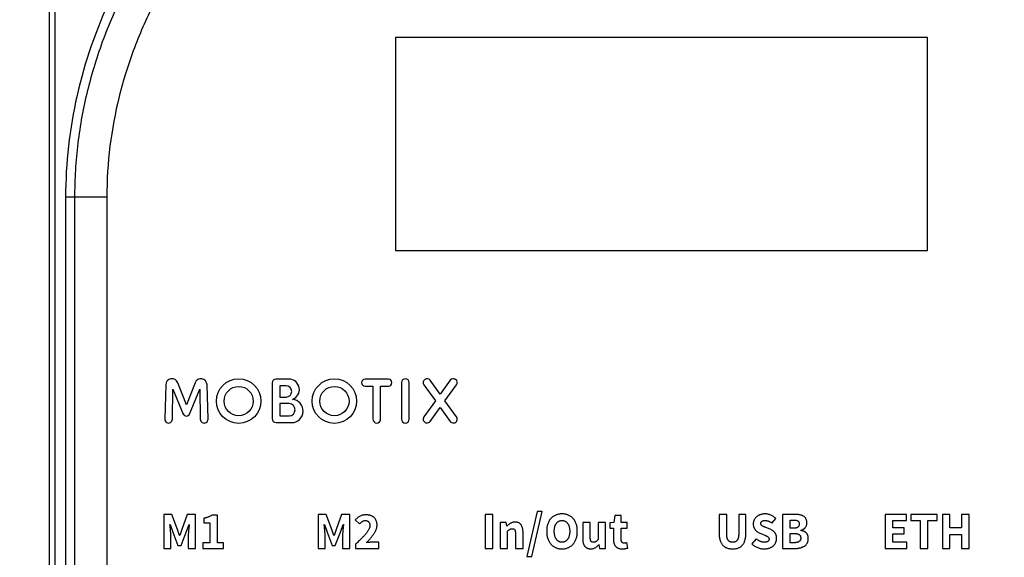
# Model space of a CAD drawing. Header units: millimetres. Extents: x 6 to 590, y 6 to 416.
# Tile 6 of 33: x 208 to 300, y 194 to 245. Entities that reach past the tile are written whole.
import ezdxf

# ---------------------------------------------------------------- set-up
doc = ezdxf.new("R2010")
doc.units = ezdxf.units.MM
doc.layers.add('1', color=7, linetype='Continuous')
doc.styles.add('SLDTEXTSTYLE1', font='TXT', dxfattribs={"width": 0.75})
doc.dimstyles.new('SLDDIMSTYLE0', dxfattribs={"dimtxt": 3.5, "dimasz": 3.302, "dimexe": 0, "dimexo": 0.0625, "dimgap": 0.875, "dimtad": 1, "dimrnd": 1e-09, "dimzin": 12, "dimdsep": 46, "dimtxsty": 'SLDTEXTSTYLE1', "dimsah": 1, "dimcen": 0.09, "dimadec": 0, "dimazin": 3, "dimtfac": 1, "dimtofl": 0, "dimtmove": 0, "dimatfit": 3, "dimfxl": 0, "dimfrac": 2, "dimtolj": 1, "dimtzin": 12, "dimarcsym": 0})
doc.dimstyles.new('SLDDIMSTYLE1', dxfattribs={"dimtxt": 3.5, "dimasz": 3.302, "dimexe": 0, "dimexo": 0.0625, "dimgap": 0.875, "dimtad": 1, "dimdec": 1, "dimrnd": 1e-09, "dimzin": 12, "dimdsep": 46, "dimtxsty": 'SLDTEXTSTYLE1', "dimsah": 1, "dimcen": 0.09, "dimadec": 0, "dimazin": 3, "dimtfac": 1, "dimtdec": 1, "dimtofl": 0, "dimtmove": 0, "dimatfit": 3, "dimfxl": 0, "dimfrac": 2, "dimtolj": 1, "dimtzin": 12, "dimarcsym": 0})

# ---------------------------------------------------------------- blocks, each defined once
blk = doc.blocks.new('SW_SYMBOL_MOD_BOX')
at = {"layer": '1', "color": 0}
for p, q in [((200, 200), (200, 800)), ((200, 800), (800, 800)), ((800, 800), (800, 200)), ((200, 200), (800, 200))]:
    blk.add_line(p, q, dxfattribs=at)
blk = doc.blocks.new('_D_4')
at = {"layer": '1'}
for p, q in [((208.9, 280.243), (198.155, 280.243)), ((201.33, 280.243), (201.33, 173.243)), ((208.9, 173.243), (198.155, 173.243))]:
    blk.add_line(p, q, dxfattribs=at)
for points in [[(201.33, 280.243), (200.822, 276.941), (201.838, 276.941)], [(201.33, 173.243), (201.838, 176.545), (200.822, 176.545)]]:
    blk.add_solid(points, dxfattribs=at)
at = {"layer": '1', "xscale": 0.004470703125, "yscale": 0.004470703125, "zscale": 0.004470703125, "rotation": 90.0000000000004}
blk.add_blockref('SW_SYMBOL_MOD_BOX', (200.845, 230.971), dxfattribs=at)
at = {"layer": '1', "insert": (196.765, 235.971), "char_height": 3.5, "attachment_point": 1, "rotation": 90, "style": 'SLDTEXTSTYLE1'}
blk.add_mtext('107', dxfattribs=at)
blk = doc.blocks.new('_D_6')
at = {"layer": '1'}
for p, q in [((212.49, 284.243), (189.052, 284.243)), ((192.227, 284.243), (192.227, 154.243)), ((212.49, 154.243), (189.052, 154.243))]:
    blk.add_line(p, q, dxfattribs=at)
for points in [[(192.227, 284.243), (191.719, 280.941), (192.735, 280.941)], [(192.227, 154.243), (192.735, 157.545), (191.719, 157.545)]]:
    blk.add_solid(points, dxfattribs=at)
at = {"layer": '1', "insert": (187.715, 215.363), "char_height": 3.5, "attachment_point": 1, "rotation": 90, "style": 'SLDTEXTSTYLE1'}
blk.add_mtext('130', dxfattribs=at)
blk = doc.blocks.new('_D_7')
at = {"layer": '1'}
for p, q in [((212.49, 284.243), (177.052, 284.243)), ((180.227, 146.744), (180.227, 284.243)), ((244.49, 146.744), (177.052, 146.744))]:
    blk.add_line(p, q, dxfattribs=at)
for points in [[(180.227, 284.243), (179.719, 280.941), (180.735, 280.941)], [(180.227, 146.744), (180.735, 150.046), (179.719, 150.046)]]:
    blk.add_solid(points, dxfattribs=at)
at = {"layer": '1', "insert": (175.715, 209.675), "char_height": 3.5, "attachment_point": 1, "rotation": 90, "style": 'SLDTEXTSTYLE1'}
blk.add_mtext('137,5', dxfattribs=at)

msp = doc.modelspace()

# ---------------------------------------------------------------- linework, layer by layer
at = {"color": 7, "linetype": 'Continuous', "lineweight": 25}
for p, q in [((210.76, 157.243), (210.76, 281.243)), ((211.26, 281.243), (211.26, 157.243)), ((293.26, 243.143), (243.26, 243.143)), ((243.26, 243.143), (243.26, 223.143)), ((243.265, 243.137), (243.26, 243.143)), ((293.255, 243.137), (243.265, 243.137)), ((243.265, 243.137), (243.265, 223.148)), ((293.255, 243.137), (293.26, 243.143)), ((293.255, 223.148), (293.255, 243.137)), ((293.26, 223.143), (293.26, 243.143)), ((213.137, 228.143), (212.26, 228.143)), ((212.26, 228.143), (212.26, 180.843)), ((216.135, 228.143), (213.137, 228.143)), ((213.137, 180.843), (213.137, 228.143)), ((216.135, 228.143), (216.135, 180.843)), ((243.265, 223.148), (243.26, 223.143)), ((243.26, 223.143), (293.26, 223.143)), ((243.265, 223.148), (293.255, 223.148)), ((293.255, 223.148), (293.26, 223.143)), ((233.255, 211.046), (232.02, 211.046)), ((242.6, 211.046), (240.413, 211.046)), ((221.672, 210.518), (221.574, 207.304)), ((222.303, 207.288), (222.334, 210.121)), ((222.334, 210.121), (223.315, 207.773)), ((223.612, 208.619), (222.799, 210.712)), ((224.424, 210.711), (223.612, 208.619)), ((223.908, 207.773), (224.889, 210.121)), ((224.889, 210.121), (224.92, 207.288)), ((225.649, 207.303), (225.551, 210.518)), ((231.673, 210.699), (231.673, 207.343)), ((232.987, 210.423), (232.403, 210.423)), ((232.403, 210.423), (232.403, 209.367)), ((240.413, 210.388), (241.14, 210.388)), ((241.14, 210.388), (241.14, 207.292)), ((241.87, 210.388), (242.6, 210.388)), ((241.87, 207.292), (241.87, 210.388)), ((243.819, 210.723), (243.819, 207.292)), ((244.548, 207.292), (244.548, 210.723)), ((245.938, 210.521), (247.023, 209.012)), ((247.469, 209.629), (246.521, 210.942)), ((248.416, 210.94), (247.469, 209.629)), ((247.915, 209.012), (248.999, 210.519)), ((232.403, 209.367), (232.987, 209.367)), ((232.403, 208.744), (232.403, 207.592)), ((233.257, 208.744), (232.403, 208.744)), ((247.023, 209.012), (245.934, 207.504)), ((246.524, 207.079), (247.469, 208.393)), ((247.469, 208.393), (248.414, 207.079)), ((249.005, 207.504), (247.915, 209.012)), ((232.403, 207.592), (233.257, 207.592)), ((232.047, 206.969), (233.494, 206.969)), ((222.251, 198.341), (221.49, 198.341)), ((221.49, 198.341), (221.49, 195.145)), ((222.783, 196.907), (222.251, 198.341)), ((223.701, 198.341), (223.184, 196.907)), ((224.461, 198.341), (223.701, 198.341)), ((224.461, 195.145), (224.461, 198.341)), ((226.535, 198.255), (226.012, 198.255)), ((226.535, 195.682), (226.535, 198.255)), ((236.751, 198.341), (235.99, 198.341)), ((235.99, 198.341), (235.99, 195.145)), ((237.283, 196.907), (236.751, 198.341)), ((238.201, 198.341), (237.684, 196.907)), ((238.961, 198.341), (238.201, 198.341)), ((238.961, 195.145), (238.961, 198.341)), ((252.408, 198.345), (251.696, 198.345)), ((251.696, 198.345), (251.696, 195.145)), ((252.408, 195.145), (252.408, 198.345)), ((256.596, 198.616), (255.622, 194.378)), ((256.087, 194.378), (257.061, 198.616)), ((257.061, 198.616), (256.596, 198.616)), ((263.872, 198.222), (263.79, 197.578)), ((264.463, 198.222), (263.872, 198.222)), ((264.463, 197.578), (264.463, 198.222)), ((274.391, 198.345), (273.679, 198.345)), ((273.679, 198.345), (273.679, 196.636)), ((274.391, 196.563), (274.391, 198.345)), ((275.528, 198.345), (275.528, 196.563)), ((276.2, 198.345), (275.528, 198.345)), ((276.199, 196.636), (276.2, 198.345)), ((280.729, 198.345), (279.639, 198.345)), ((279.639, 198.345), (279.639, 195.145)), ((291.277, 198.345), (289.292, 198.345)), ((289.292, 198.345), (289.292, 195.145)), ((291.277, 197.764), (291.277, 198.345)), ((291.71, 198.345), (291.71, 197.764)), ((294.173, 198.345), (291.71, 198.345)), ((294.173, 197.764), (294.173, 198.345)), ((295.377, 198.345), (294.665, 198.345)), ((294.665, 198.345), (294.665, 195.145)), ((295.377, 197.081), (295.377, 198.345)), ((296.471, 198.345), (296.471, 197.081)), ((297.183, 198.345), (296.471, 198.345)), ((297.183, 195.145), (297.183, 198.345)), ((222.061, 197.407), (222.081, 197.407)), ((222.081, 197.407), (222.334, 196.666)), ((223.603, 196.666), (223.862, 197.407)), ((223.862, 197.407), (223.881, 197.407)), ((225.242, 197.976), (225.243, 197.538)), ((225.243, 197.538), (225.823, 197.538)), ((225.823, 197.538), (225.823, 195.682)), ((236.561, 197.407), (236.581, 197.407)), ((236.581, 197.407), (236.834, 196.666)), ((238.103, 196.666), (238.362, 197.407)), ((238.362, 197.407), (238.381, 197.407)), ((239.482, 197.829), (239.873, 197.44)), ((253.677, 197.578), (253.096, 197.578)), ((253.096, 197.578), (253.096, 195.145)), ((253.725, 197.248), (253.677, 197.578)), ((253.744, 197.248), (253.725, 197.248)), ((261.573, 197.578), (260.862, 197.578)), ((260.862, 197.578), (260.862, 196.068)), ((261.573, 196.178), (261.573, 197.578)), ((262.306, 197.578), (262.306, 195.989)), ((263.018, 197.578), (262.306, 197.578)), ((263.018, 195.145), (263.018, 197.578)), ((263.79, 197.578), (263.42, 197.55)), ((263.42, 197.55), (263.42, 197.042)), ((265.043, 197.578), (264.463, 197.578)), ((265.043, 197.042), (265.043, 197.578)), ((278.648, 197.516), (278.997, 197.968)), ((280.351, 197.809), (280.704, 197.809)), ((280.351, 197.036), (280.351, 197.809)), ((290.004, 197.764), (291.277, 197.764)), ((290.004, 197.081), (290.004, 197.764)), ((291.71, 197.764), (292.588, 197.764)), ((292.588, 197.764), (292.588, 195.145)), ((293.3, 195.145), (293.3, 197.764)), ((293.3, 197.764), (294.173, 197.764)), ((222.154, 195.145), (222.154, 196.318)), ((222.334, 196.666), (222.822, 195.425)), ((222.974, 196.347), (222.783, 196.907)), ((222.993, 196.347), (222.974, 196.347)), ((223.184, 196.907), (222.993, 196.347)), ((223.11, 195.425), (223.603, 196.666)), ((223.788, 196.318), (223.789, 195.145)), ((236.654, 195.145), (236.654, 196.318)), ((236.834, 196.666), (237.322, 195.425)), ((237.474, 196.347), (237.283, 196.907)), ((237.493, 196.347), (237.474, 196.347)), ((237.684, 196.907), (237.493, 196.347)), ((237.61, 195.425), (238.103, 196.666)), ((238.288, 196.318), (238.289, 195.145)), ((253.808, 195.145), (253.808, 196.768)), ((254.54, 196.545), (254.541, 195.145)), ((255.252, 195.145), (255.252, 196.638)), ((263.42, 197.042), (263.751, 197.042)), ((263.751, 197.042), (263.751, 196.026)), ((264.463, 197.042), (265.043, 197.042)), ((264.463, 196.036), (264.463, 197.042)), ((277.515, 196.58), (277.921, 196.406)), ((278.478, 196.944), (278.08, 197.109)), ((280.694, 197.036), (280.351, 197.036)), ((280.351, 196.545), (280.765, 196.545)), ((280.351, 195.682), (280.351, 196.545)), ((281.364, 196.828), (281.365, 196.847)), ((291.087, 197.081), (290.004, 197.081)), ((290.004, 196.5), (291.087, 196.5)), ((290.004, 195.727), (290.004, 196.5)), ((291.087, 196.5), (291.087, 197.081)), ((296.471, 197.081), (295.377, 197.081)), ((295.377, 196.455), (296.471, 196.455)), ((295.377, 195.145), (295.377, 196.455)), ((296.471, 196.455), (296.471, 195.145)), ((222.822, 195.425), (223.11, 195.425)), ((225.15, 195.682), (225.15, 195.145)), ((225.823, 195.682), (225.15, 195.682)), ((227.115, 195.682), (226.535, 195.682)), ((227.115, 195.145), (227.115, 195.682)), ((237.322, 195.425), (237.61, 195.425)), ((239.516, 195.539), (239.517, 195.145)), ((241.685, 195.727), (241.069, 195.727)), ((241.685, 195.145), (241.685, 195.727)), ((258.915, 195.723), (258.915, 195.723)), ((262.369, 195.505), (262.384, 195.505)), ((262.384, 195.505), (262.437, 195.145)), ((265.116, 195.184), (265.004, 195.687)), ((277.166, 196.052), (276.758, 195.562)), ((280.754, 195.682), (280.351, 195.682)), ((291.326, 195.727), (290.004, 195.727)), ((291.326, 195.145), (291.326, 195.727)), ((221.49, 195.145), (222.154, 195.145)), ((223.789, 195.145), (224.461, 195.145)), ((225.15, 195.145), (227.115, 195.145)), ((235.99, 195.145), (236.654, 195.145)), ((238.289, 195.145), (238.961, 195.145)), ((239.517, 195.145), (241.685, 195.145)), ((251.696, 195.145), (252.408, 195.145)), ((253.096, 195.145), (253.808, 195.145)), ((254.541, 195.145), (255.252, 195.145)), ((255.622, 194.378), (256.087, 194.378)), ((258.915, 195.104), (258.915, 195.104)), ((262.437, 195.145), (263.018, 195.145)), ((279.639, 195.145), (280.814, 195.145)), ((289.292, 195.145), (291.326, 195.145)), ((292.588, 195.145), (293.3, 195.145)), ((294.665, 195.145), (295.377, 195.145)), ((296.471, 195.145), (297.183, 195.145))]:
    msp.add_line(p, q, dxfattribs=at)
for centre, radius in [((228.526, 208.986), 2.09), ((237.526, 208.986), 2.09), ((228.526, 208.986), 1.371), ((237.526, 208.986), 1.371)]:
    msp.add_circle(centre, radius, dxfattribs=at)
for centre, radius, start, end in [((222.255, 210.5), 0.584, 21.22911, 178.2521), ((224.968, 210.5), 0.584, 1.74788, 158.79692), ((232.02, 210.699), 0.347, 90, 180), ((233.255, 210.066), 0.98, 289.73081, 90), ((240.413, 210.717), 0.329, 90, 270), ((242.6, 210.717), 0.329, 270, 90), ((244.183, 210.723), 0.365, 0, 180), ((246.229, 210.731), 0.359, 35.8523, 215.73702), ((248.708, 210.729), 0.36, 324.26441, 144.1487), ((232.987, 209.895), 0.528, 270, 90), ((233.494, 208.058), 1.089, 270, 85.16507), ((233.257, 208.168), 0.576, 270, 90), ((221.938, 207.292), 0.365, 178.2521, 359.3817), ((223.612, 207.897), 0.321, 202.68772, 337.3111), ((225.285, 207.292), 0.365, 180.61794, 1.74788), ((232.047, 207.343), 0.374, 180, 270), ((241.505, 207.292), 0.365, 180, 0), ((244.183, 207.292), 0.365, 180, 0), ((246.229, 207.291), 0.364, 144.1487, 324.26441), ((248.71, 207.291), 0.364, 215.73702, 35.8523)]:
    msp.add_arc(centre, radius, start, end, dxfattribs=at)
for points, knots in [([(324.26, 228.143), (324.26, 231.35), (323.899, 234.557), (322.469, 240.848), (321.4, 243.931), (318.595, 249.857), (316.859, 252.699), (312.786, 258.032), (310.45, 260.523), (305.266, 265.059), (302.42, 267.103), (296.325, 270.666), (293.077, 272.185), (286.304, 274.64), (282.78, 275.575), (275.59, 276.827), (271.925, 277.143), (264.595, 277.143), (260.93, 276.827), (253.74, 275.575), (250.216, 274.64), (243.444, 272.185), (240.196, 270.666), (234.101, 267.103), (231.254, 265.059), (226.07, 260.523), (223.734, 258.032), (219.662, 252.699), (217.926, 249.857), (215.12, 243.931), (214.051, 240.848), (212.621, 234.557), (212.26, 231.35), (212.26, 228.143)], [3.141593, 3.141593, 3.141593, 3.141593, 3.337942, 3.337942, 3.534292, 3.534292, 3.730641, 3.730641, 3.926991, 3.926991, 4.12334, 4.12334, 4.31969, 4.31969, 4.516039, 4.516039, 4.712389, 4.712389, 4.908739, 4.908739, 5.105088, 5.105088, 5.301438, 5.301438, 5.497787, 5.497787, 5.694137, 5.694137, 5.890486, 5.890486, 6.086836, 6.086836, 6.283185, 6.283185, 6.283185, 6.283185]), ([(213.137, 228.143), (213.137, 228.248), (213.137, 228.356), (213.139, 228.57), (213.143, 228.89), (213.16, 229.635), (213.189, 230.271), (213.266, 231.541), (213.343, 232.382), (213.648, 234.894), (213.951, 236.552), (214.553, 239.013), (214.779, 239.829), (215.279, 241.452), (215.555, 242.262), (216.45, 244.658), (217.134, 246.207), (218.669, 249.215), (219.518, 250.674), (220.913, 252.796), (221.398, 253.493), (222.408, 254.863), (222.934, 255.538), (225.634, 258.823), (228.037, 261.195), (231.321, 263.868), (231.992, 264.388), (233.361, 265.399), (234.061, 265.89), (236.181, 267.306), (237.63, 268.18), (242.079, 270.599), (245.177, 271.947), (249.213, 273.307), (250.026, 273.562), (251.656, 274.036), (252.473, 274.255), (254.934, 274.862), (256.586, 275.197), (259.912, 275.734), (261.586, 275.934), (264.114, 276.135), (264.959, 276.185), (266.655, 276.251), (267.508, 276.267), (271.762, 276.261), (275.122, 275.982), (281.756, 274.894), (285.031, 274.084), (291.489, 271.888), (294.576, 270.535), (300.461, 267.317), (303.261, 265.451), (306.558, 262.761), (307.208, 262.204), (308.47, 261.067), (309.085, 260.486), (310.879, 258.701), (312.009, 257.459), (315.199, 253.572), (317.059, 250.768), (319.392, 246.196), (320.076, 244.643), (321.256, 241.484), (321.753, 239.878), (322.557, 236.612), (322.863, 234.951), (323.174, 232.417), (323.253, 231.563), (323.357, 229.855), (323.383, 228.999), (323.383, 228.143)], [0, 0, 0, 0, 0.001953, 0.001953, 0.003906, 0.007813, 0.015625, 0.015625, 0.03125, 0.03125, 0.0625, 0.0625, 0.078125, 0.078125, 0.09375, 0.09375, 0.125, 0.125, 0.15625, 0.15625, 0.171875, 0.171875, 0.1875, 0.1875, 0.25, 0.25, 0.265625, 0.265625, 0.28125, 0.28125, 0.3125, 0.3125, 0.375, 0.375, 0.390625, 0.390625, 0.40625, 0.40625, 0.4375, 0.4375, 0.46875, 0.46875, 0.484375, 0.484375, 0.5, 0.5, 0.5625, 0.5625, 0.625, 0.625, 0.6875, 0.6875, 0.75, 0.75, 0.765625, 0.765625, 0.78125, 0.78125, 0.8125, 0.8125, 0.875, 0.875, 0.90625, 0.90625, 0.9375, 0.9375, 0.96875, 0.96875, 0.984375, 0.984375, 1, 1, 1, 1]), ([(320.385, 228.143), (320.385, 228.95), (320.36, 229.756), (320.26, 231.365), (320.185, 232.17), (319.888, 234.556), (319.595, 236.119), (318.828, 239.194), (318.354, 240.705), (317.509, 242.934), (317.206, 243.671), (316.553, 245.131), (316.204, 245.856), (314.354, 249.431), (312.586, 252.06), (309.558, 255.703), (308.485, 256.867), (306.782, 258.538), (306.2, 259.083), (305.003, 260.147), (304.387, 260.668), (301.268, 263.181), (298.623, 264.922), (294.453, 267.175), (293.03, 267.866), (290.116, 269.128), (288.624, 269.701), (284.059, 271.235), (280.973, 271.99), (274.722, 273.004), (271.557, 273.263), (267.55, 273.269), (266.747, 273.254), (265.149, 273.192), (264.353, 273.146), (261.972, 272.959), (260.395, 272.772), (257.261, 272.272), (255.705, 271.959), (252.613, 271.206), (251.076, 270.765), (246.506, 269.242), (243.581, 267.985), (239.381, 265.727), (238.012, 264.912), (236.009, 263.59), (235.348, 263.132), (234.051, 262.187), (233.416, 261.7), (230.306, 259.2), (228.028, 256.98), (225.467, 253.905), (224.968, 253.273), (224.007, 251.986), (223.546, 251.333), (222.219, 249.341), (221.41, 247.971), (219.949, 245.146), (219.297, 243.69), (218.444, 241.438), (218.181, 240.676), (217.703, 239.148), (217.488, 238.38), (216.913, 236.063), (216.624, 234.502), (216.235, 231.348), (216.135, 229.754), (216.135, 228.143)], [0, 0, 0, 0, 0.015625, 0.015625, 0.03125, 0.03125, 0.0625, 0.0625, 0.09375, 0.09375, 0.109375, 0.109375, 0.125, 0.125, 0.1875, 0.1875, 0.21875, 0.21875, 0.234375, 0.234375, 0.25, 0.25, 0.3125, 0.3125, 0.34375, 0.34375, 0.375, 0.375, 0.4375, 0.4375, 0.5, 0.5, 0.515625, 0.515625, 0.53125, 0.53125, 0.5625, 0.5625, 0.59375, 0.59375, 0.625, 0.625, 0.6875, 0.6875, 0.71875, 0.71875, 0.734375, 0.734375, 0.75, 0.75, 0.8125, 0.8125, 0.828125, 0.828125, 0.84375, 0.84375, 0.875, 0.875, 0.90625, 0.90625, 0.921875, 0.921875, 0.9375, 0.9375, 0.96875, 0.96875, 1, 1, 1, 1]), ([(226.012, 198.255), (225.957, 198.224), (225.848, 198.161), (225.7, 198.099), (225.575, 198.056), (225.472, 198.027), (225.36, 197.999), (225.282, 197.984), (225.242, 197.976)], [0, 0, 0, 0, 0.228594, 0.460412, 0.581772, 0.711085, 0.851323, 1, 1, 1, 1]), ([(240.521, 198.3), (240.468, 198.299), (240.365, 198.296), (240.217, 198.273), (240.078, 198.237), (239.949, 198.184), (239.827, 198.117), (239.709, 198.034), (239.592, 197.939), (239.519, 197.866), (239.482, 197.829)], [0, 0, 0, 0, 0.135027, 0.261788, 0.382781, 0.499233, 0.616221, 0.737784, 0.865598, 1, 1, 1, 1]), ([(241.533, 197.33), (241.532, 197.366), (241.53, 197.438), (241.516, 197.543), (241.493, 197.641), (241.463, 197.733), (241.423, 197.819), (241.375, 197.899), (241.319, 197.973), (241.255, 198.04), (241.184, 198.1), (241.107, 198.153), (241.023, 198.197), (240.934, 198.235), (240.839, 198.262), (240.738, 198.284), (240.631, 198.296), (240.558, 198.299), (240.521, 198.3)], [0, 0, 0, 0, 0.069713, 0.136364, 0.199586, 0.260695, 0.320605, 0.37885, 0.437137, 0.495847, 0.554761, 0.61381, 0.673507, 0.733928, 0.796339, 0.861547, 0.928971, 1, 1, 1, 1]), ([(258.915, 198.386), (258.861, 198.385), (258.756, 198.382), (258.603, 198.361), (258.459, 198.327), (258.323, 198.281), (258.196, 198.22), (258.077, 198.147), (257.967, 198.06), (257.866, 197.962), (257.776, 197.85), (257.696, 197.727), (257.63, 197.593), (257.575, 197.448), (257.531, 197.291), (257.5, 197.124), (257.48, 196.945), (257.477, 196.823), (257.475, 196.76)], [0, 0, 0, 0, 0.065573, 0.128179, 0.188102, 0.246425, 0.303348, 0.359712, 0.416377, 0.473865, 0.532055, 0.591499, 0.652137, 0.714876, 0.780813, 0.850112, 0.922948, 1, 1, 1, 1]), ([(260.354, 196.76), (260.352, 196.822), (260.349, 196.945), (260.329, 197.123), (260.298, 197.29), (260.255, 197.446), (260.2, 197.591), (260.133, 197.725), (260.055, 197.848), (259.964, 197.959), (259.864, 198.059), (259.754, 198.146), (259.635, 198.22), (259.508, 198.28), (259.372, 198.326), (259.227, 198.36), (259.074, 198.382), (258.969, 198.385), (258.915, 198.386)], [0, 0, 0, 0, 0.076786, 0.149642, 0.218623, 0.284223, 0.34698, 0.407762, 0.466825, 0.525254, 0.582755, 0.639434, 0.695965, 0.752904, 0.811242, 0.871461, 0.934123, 1, 1, 1, 1]), ([(277.998, 198.386), (277.957, 198.385), (277.878, 198.382), (277.763, 198.367), (277.654, 198.345), (277.55, 198.315), (277.453, 198.276), (277.361, 198.229), (277.275, 198.175), (277.197, 198.113), (277.126, 198.045), (277.063, 197.972), (277.009, 197.894), (276.966, 197.812), (276.931, 197.726), (276.905, 197.636), (276.89, 197.541), (276.886, 197.476), (276.885, 197.443)], [0, 0, 0, 0, 0.07478, 0.146136, 0.21434, 0.280422, 0.344922, 0.407835, 0.470106, 0.531948, 0.592748, 0.651567, 0.709013, 0.76612, 0.8228, 0.88053, 0.939061, 1, 1, 1, 1]), ([(278.997, 197.968), (278.963, 198.001), (278.895, 198.066), (278.782, 198.15), (278.662, 198.222), (278.535, 198.281), (278.404, 198.329), (278.27, 198.361), (278.135, 198.383), (278.044, 198.385), (277.998, 198.386)], [0, 0, 0, 0, 0.128039, 0.254029, 0.379255, 0.505268, 0.630687, 0.754238, 0.876796, 1, 1, 1, 1]), ([(281.931, 197.56), (281.929, 197.596), (281.926, 197.666), (281.907, 197.766), (281.88, 197.858), (281.842, 197.941), (281.792, 198.015), (281.734, 198.081), (281.665, 198.137), (281.586, 198.184), (281.499, 198.224), (281.407, 198.258), (281.308, 198.286), (281.204, 198.31), (281.093, 198.327), (280.977, 198.339), (280.855, 198.345), (280.772, 198.345), (280.729, 198.345)], [0, 0, 0, 0, 0.066802, 0.128838, 0.187148, 0.242511, 0.296512, 0.349835, 0.403963, 0.460061, 0.518325, 0.578841, 0.641423, 0.707032, 0.775391, 0.84673, 0.921684, 1, 1, 1, 1]), ([(222.154, 196.318), (222.153, 196.36), (222.152, 196.447), (222.144, 196.58), (222.135, 196.72), (222.12, 196.864), (222.104, 197.008), (222.09, 197.148), (222.075, 197.28), (222.065, 197.365), (222.061, 197.407)], [0, 0, 0, 0, 0.115146, 0.236716, 0.365536, 0.500469, 0.635532, 0.764106, 0.885618, 1, 1, 1, 1]), ([(223.881, 197.407), (223.877, 197.366), (223.867, 197.28), (223.852, 197.148), (223.838, 197.008), (223.822, 196.864), (223.809, 196.719), (223.797, 196.58), (223.791, 196.446), (223.789, 196.36), (223.788, 196.318)], [0, 0, 0, 0, 0.114902, 0.236283, 0.364717, 0.499633, 0.63436, 0.763087, 0.884493, 1, 1, 1, 1]), ([(236.654, 196.318), (236.653, 196.36), (236.652, 196.447), (236.644, 196.58), (236.635, 196.72), (236.62, 196.864), (236.604, 197.008), (236.59, 197.148), (236.575, 197.28), (236.565, 197.365), (236.561, 197.407)], [0, 0, 0, 0, 0.115146, 0.236716, 0.365536, 0.500469, 0.635532, 0.764106, 0.885618, 1, 1, 1, 1]), ([(238.381, 197.407), (238.377, 197.366), (238.367, 197.28), (238.352, 197.148), (238.338, 197.008), (238.322, 196.864), (238.309, 196.719), (238.297, 196.58), (238.291, 196.446), (238.289, 196.36), (238.288, 196.318)], [0, 0, 0, 0, 0.114902, 0.236283, 0.364717, 0.499633, 0.63436, 0.763087, 0.884493, 1, 1, 1, 1]), ([(240.862, 197.284), (240.86, 197.256), (240.856, 197.198), (240.835, 197.11), (240.804, 197.019), (240.763, 196.925), (240.71, 196.829), (240.646, 196.729), (240.571, 196.627), (240.484, 196.523), (240.389, 196.414), (240.286, 196.302), (240.176, 196.185), (240.058, 196.064), (239.934, 195.938), (239.801, 195.809), (239.661, 195.675), (239.565, 195.585), (239.516, 195.539)], [0, 0, 0, 0, 0.037849, 0.078084, 0.120496, 0.165782, 0.214838, 0.267378, 0.32354, 0.384027, 0.448351, 0.516384, 0.587934, 0.662789, 0.741633, 0.824258, 0.910233, 1, 1, 1, 1]), ([(239.873, 197.44), (239.892, 197.461), (239.93, 197.503), (239.992, 197.562), (240.056, 197.616), (240.121, 197.666), (240.19, 197.709), (240.264, 197.738), (240.342, 197.758), (240.396, 197.762), (240.423, 197.763)], [0, 0, 0, 0, 0.13073, 0.260368, 0.388153, 0.51293, 0.635552, 0.755785, 0.876161, 1, 1, 1, 1]), ([(240.423, 197.763), (240.455, 197.762), (240.517, 197.76), (240.605, 197.736), (240.681, 197.696), (240.746, 197.642), (240.797, 197.572), (240.836, 197.488), (240.857, 197.39), (240.86, 197.321), (240.862, 197.284)], [0, 0, 0, 0, 0.131729, 0.251935, 0.366391, 0.479292, 0.595073, 0.717307, 0.850998, 1, 1, 1, 1]), ([(240.555, 195.689), (240.618, 195.756), (240.743, 195.888), (240.918, 196.094), (241.081, 196.3), (241.208, 196.473), (241.299, 196.612), (241.359, 196.715), (241.409, 196.819), (241.452, 196.922), (241.485, 197.024), (241.511, 197.126), (241.527, 197.228), (241.531, 197.296), (241.533, 197.33)], [0, 0, 0, 0, 0.142042, 0.280052, 0.414715, 0.546024, 0.609524, 0.67076, 0.729478, 0.786569, 0.841699, 0.895384, 0.948127, 1, 1, 1, 1]), ([(254.506, 197.618), (254.467, 197.616), (254.391, 197.613), (254.281, 197.591), (254.177, 197.556), (254.08, 197.509), (253.99, 197.452), (253.903, 197.391), (253.821, 197.322), (253.77, 197.273), (253.744, 197.248)], [0, 0, 0, 0, 0.134107, 0.262086, 0.386925, 0.510196, 0.633244, 0.754711, 0.877287, 1, 1, 1, 1]), ([(255.252, 196.638), (255.252, 196.675), (255.251, 196.747), (255.244, 196.853), (255.229, 196.952), (255.21, 197.045), (255.186, 197.132), (255.156, 197.213), (255.119, 197.287), (255.077, 197.355), (255.029, 197.417), (254.974, 197.47), (254.912, 197.515), (254.844, 197.552), (254.769, 197.582), (254.687, 197.601), (254.599, 197.615), (254.538, 197.617), (254.506, 197.618)], [0, 0, 0, 0, 0.079412, 0.15453, 0.22613, 0.293378, 0.357675, 0.418933, 0.477843, 0.534496, 0.589619, 0.644023, 0.698029, 0.753162, 0.809835, 0.869465, 0.932536, 1, 1, 1, 1]), ([(258.187, 196.76), (258.188, 196.798), (258.19, 196.873), (258.2, 196.983), (258.215, 197.085), (258.236, 197.182), (258.265, 197.271), (258.298, 197.354), (258.337, 197.43), (258.383, 197.5), (258.434, 197.562), (258.49, 197.616), (258.549, 197.662), (258.614, 197.7), (258.683, 197.73), (258.756, 197.751), (258.834, 197.765), (258.887, 197.767), (258.915, 197.768)], [0, 0, 0, 0, 0.082956, 0.161626, 0.235761, 0.306271, 0.373095, 0.436831, 0.498326, 0.55777, 0.615245, 0.670295, 0.724385, 0.777181, 0.830613, 0.885327, 0.941256, 1, 1, 1, 1]), ([(258.915, 197.768), (258.942, 197.767), (258.996, 197.765), (259.074, 197.751), (259.148, 197.73), (259.217, 197.7), (259.282, 197.663), (259.342, 197.616), (259.397, 197.562), (259.448, 197.5), (259.493, 197.43), (259.532, 197.354), (259.565, 197.271), (259.593, 197.181), (259.615, 197.086), (259.63, 196.983), (259.64, 196.873), (259.641, 196.798), (259.642, 196.76)], [0, 0, 0, 0, 0.059214, 0.115609, 0.169807, 0.223672, 0.276875, 0.330533, 0.385552, 0.442994, 0.502126, 0.563587, 0.627286, 0.693921, 0.764391, 0.838483, 0.917108, 1, 1, 1, 1]), ([(276.885, 197.443), (276.886, 197.415), (276.888, 197.36), (276.899, 197.28), (276.915, 197.205), (276.936, 197.133), (276.963, 197.065), (276.995, 197.001), (277.034, 196.942), (277.091, 196.87), (277.172, 196.789), (277.278, 196.704), (277.392, 196.633), (277.474, 196.598), (277.515, 196.58)], [0, 0, 0, 0, 0.073792, 0.144355, 0.212104, 0.27792, 0.341257, 0.403825, 0.465121, 0.526418, 0.647231, 0.765273, 0.882271, 1, 1, 1, 1]), ([(277.596, 197.482), (277.598, 197.504), (277.601, 197.545), (277.623, 197.603), (277.658, 197.653), (277.707, 197.694), (277.765, 197.727), (277.835, 197.75), (277.913, 197.765), (277.969, 197.767), (277.998, 197.768)], [0, 0, 0, 0, 0.117228, 0.225301, 0.332797, 0.44613, 0.568117, 0.697943, 0.841163, 1, 1, 1, 1]), ([(278.08, 197.109), (278.046, 197.121), (277.981, 197.145), (277.891, 197.186), (277.809, 197.223), (277.736, 197.261), (277.676, 197.304), (277.631, 197.355), (277.603, 197.416), (277.599, 197.46), (277.596, 197.482)], [0, 0, 0, 0, 0.167026, 0.319906, 0.458019, 0.583996, 0.695972, 0.797731, 0.89652, 1, 1, 1, 1]), ([(277.998, 197.768), (278.028, 197.767), (278.088, 197.765), (278.176, 197.752), (278.261, 197.732), (278.341, 197.702), (278.42, 197.666), (278.498, 197.623), (278.575, 197.573), (278.623, 197.535), (278.648, 197.516)], [0, 0, 0, 0, 0.127997, 0.253168, 0.373604, 0.493681, 0.614756, 0.739424, 0.866986, 1, 1, 1, 1]), ([(281.219, 197.451), (281.218, 197.42), (281.216, 197.362), (281.191, 197.279), (281.151, 197.206), (281.104, 197.156), (281.059, 197.121), (281.02, 197.099), (280.976, 197.079), (280.928, 197.064), (280.876, 197.051), (280.819, 197.043), (280.758, 197.037), (280.716, 197.037), (280.694, 197.036)], [0, 0, 0, 0, 0.11993, 0.231086, 0.337322, 0.444884, 0.501059, 0.56004, 0.621873, 0.68812, 0.758711, 0.833694, 0.913752, 1, 1, 1, 1]), ([(280.704, 197.809), (280.745, 197.809), (280.82, 197.807), (280.925, 197.792), (281.015, 197.767), (281.09, 197.729), (281.149, 197.679), (281.19, 197.614), (281.216, 197.537), (281.218, 197.481), (281.219, 197.451)], [0, 0, 0, 0, 0.168138, 0.315585, 0.444993, 0.558267, 0.663021, 0.766341, 0.876344, 1, 1, 1, 1]), ([(281.365, 196.847), (281.389, 196.854), (281.436, 196.867), (281.502, 196.893), (281.564, 196.922), (281.621, 196.954), (281.673, 196.991), (281.72, 197.032), (281.761, 197.077), (281.809, 197.141), (281.858, 197.226), (281.901, 197.333), (281.927, 197.445), (281.929, 197.521), (281.931, 197.56)], [0, 0, 0, 0, 0.075678, 0.147665, 0.2174, 0.283397, 0.347495, 0.410332, 0.471573, 0.532794, 0.652637, 0.76884, 0.883877, 1, 1, 1, 1]), ([(253.808, 196.768), (253.826, 196.786), (253.861, 196.82), (253.914, 196.867), (253.966, 196.907), (254.018, 196.941), (254.07, 196.969), (254.126, 196.987), (254.186, 196.998), (254.227, 197), (254.248, 197)], [0, 0, 0, 0, 0.147751, 0.28618, 0.414638, 0.532885, 0.645437, 0.759813, 0.877411, 1, 1, 1, 1]), ([(254.248, 197), (254.272, 197), (254.316, 196.999), (254.379, 196.981), (254.432, 196.95), (254.465, 196.912), (254.488, 196.876), (254.502, 196.843), (254.513, 196.805), (254.525, 196.763), (254.531, 196.715), (254.537, 196.663), (254.54, 196.606), (254.54, 196.566), (254.54, 196.545)], [0, 0, 0, 0, 0.113532, 0.213941, 0.308981, 0.405263, 0.45716, 0.514005, 0.577083, 0.647172, 0.723943, 0.808294, 0.900265, 1, 1, 1, 1]), ([(257.475, 196.76), (257.477, 196.696), (257.48, 196.573), (257.5, 196.393), (257.531, 196.225), (257.575, 196.067), (257.63, 195.92), (257.696, 195.783), (257.776, 195.658), (257.866, 195.543), (257.967, 195.441), (258.077, 195.352), (258.195, 195.276), (258.323, 195.215), (258.459, 195.166), (258.603, 195.131), (258.756, 195.109), (258.861, 195.106), (258.915, 195.104)], [0, 0, 0, 0, 0.076722, 0.149543, 0.218568, 0.284527, 0.347832, 0.408752, 0.468442, 0.527056, 0.585091, 0.641836, 0.698357, 0.755073, 0.813213, 0.872791, 0.934936, 1, 1, 1, 1]), ([(258.915, 195.723), (258.887, 195.724), (258.834, 195.726), (258.756, 195.741), (258.683, 195.763), (258.614, 195.795), (258.549, 195.834), (258.489, 195.882), (258.434, 195.938), (258.383, 196.003), (258.338, 196.075), (258.298, 196.154), (258.265, 196.24), (258.236, 196.331), (258.215, 196.429), (258.2, 196.534), (258.19, 196.644), (258.188, 196.721), (258.187, 196.76)], [0, 0, 0, 0, 0.057839, 0.112987, 0.167137, 0.220143, 0.272632, 0.326802, 0.382049, 0.440186, 0.500377, 0.562247, 0.626845, 0.694056, 0.764928, 0.838897, 0.917337, 1, 1, 1, 1]), ([(258.915, 195.104), (258.969, 195.106), (259.074, 195.109), (259.227, 195.131), (259.372, 195.166), (259.508, 195.215), (259.636, 195.276), (259.754, 195.352), (259.864, 195.441), (259.964, 195.544), (260.055, 195.657), (260.133, 195.783), (260.201, 195.919), (260.255, 196.067), (260.298, 196.225), (260.329, 196.393), (260.349, 196.573), (260.352, 196.696), (260.354, 196.76)], [0, 0, 0, 0, 0.065331, 0.127463, 0.187306, 0.245435, 0.302139, 0.358649, 0.415382, 0.473205, 0.531807, 0.591333, 0.652367, 0.715659, 0.781529, 0.850487, 0.923294, 1, 1, 1, 1]), ([(259.642, 196.76), (259.641, 196.721), (259.64, 196.644), (259.63, 196.534), (259.615, 196.429), (259.593, 196.331), (259.565, 196.24), (259.533, 196.154), (259.493, 196.075), (259.448, 196.003), (259.397, 195.938), (259.342, 195.882), (259.282, 195.833), (259.217, 195.795), (259.148, 195.763), (259.074, 195.741), (258.996, 195.726), (258.942, 195.724), (258.915, 195.723)], [0, 0, 0, 0, 0.082597, 0.16099, 0.234914, 0.305744, 0.37277, 0.437329, 0.499162, 0.559051, 0.617153, 0.672367, 0.726118, 0.779, 0.832428, 0.88607, 0.941675, 1, 1, 1, 1]), ([(273.679, 196.636), (273.68, 196.572), (273.682, 196.448), (273.698, 196.268), (273.723, 196.101), (273.758, 195.948), (273.803, 195.808), (273.859, 195.681), (273.925, 195.568), (274.001, 195.468), (274.087, 195.38), (274.182, 195.305), (274.288, 195.242), (274.403, 195.19), (274.526, 195.149), (274.66, 195.123), (274.803, 195.106), (274.901, 195.105), (274.952, 195.104)], [0, 0, 0, 0, 0.084373, 0.163357, 0.236722, 0.30514, 0.369449, 0.429545, 0.486655, 0.541031, 0.594275, 0.647, 0.700294, 0.755126, 0.811629, 0.870879, 0.933618, 1, 1, 1, 1]), ([(274.952, 195.723), (274.93, 195.723), (274.887, 195.723), (274.824, 195.73), (274.766, 195.745), (274.711, 195.765), (274.66, 195.791), (274.614, 195.824), (274.573, 195.863), (274.534, 195.908), (274.5, 195.961), (274.471, 196.022), (274.446, 196.092), (274.426, 196.17), (274.411, 196.256), (274.4, 196.351), (274.393, 196.454), (274.391, 196.526), (274.391, 196.563)], [0, 0, 0, 0, 0.057424, 0.111588, 0.163138, 0.21339, 0.262288, 0.310923, 0.360186, 0.410863, 0.464734, 0.522922, 0.586479, 0.655957, 0.73167, 0.814092, 0.90347, 1, 1, 1, 1]), ([(274.952, 195.104), (275.002, 195.105), (275.099, 195.106), (275.241, 195.123), (275.373, 195.149), (275.495, 195.19), (275.608, 195.242), (275.711, 195.305), (275.805, 195.38), (275.888, 195.468), (275.963, 195.568), (276.026, 195.682), (276.081, 195.808), (276.123, 195.948), (276.158, 196.101), (276.181, 196.268), (276.196, 196.447), (276.198, 196.572), (276.199, 196.636)], [0, 0, 0, 0, 0.066246, 0.128825, 0.1879, 0.244225, 0.29861, 0.351496, 0.403878, 0.456862, 0.511074, 0.568138, 0.628424, 0.692918, 0.761767, 0.835577, 0.915111, 1, 1, 1, 1]), ([(275.528, 196.563), (275.527, 196.526), (275.525, 196.454), (275.519, 196.351), (275.507, 196.256), (275.49, 196.17), (275.469, 196.092), (275.443, 196.022), (275.413, 195.961), (275.378, 195.908), (275.337, 195.863), (275.294, 195.824), (275.246, 195.791), (275.194, 195.765), (275.139, 195.744), (275.08, 195.73), (275.017, 195.723), (274.974, 195.723), (274.952, 195.723)], [0, 0, 0, 0, 0.096075, 0.184748, 0.266592, 0.341932, 0.411018, 0.47449, 0.53275, 0.586864, 0.637938, 0.687705, 0.736949, 0.786539, 0.836962, 0.888693, 0.94303, 1, 1, 1, 1]), ([(277.921, 196.406), (277.954, 196.393), (278.016, 196.368), (278.105, 196.329), (278.182, 196.289), (278.249, 196.251), (278.305, 196.209), (278.344, 196.156), (278.37, 196.095), (278.373, 196.051), (278.375, 196.028)], [0, 0, 0, 0, 0.168803, 0.322111, 0.459272, 0.58117, 0.68955, 0.790284, 0.891713, 1, 1, 1, 1]), ([(279.086, 196.087), (279.086, 196.114), (279.084, 196.166), (279.077, 196.244), (279.062, 196.317), (279.046, 196.386), (279.022, 196.452), (278.994, 196.513), (278.961, 196.571), (278.91, 196.642), (278.835, 196.725), (278.73, 196.81), (278.611, 196.885), (278.523, 196.924), (278.478, 196.944)], [0, 0, 0, 0, 0.072169, 0.140855, 0.206521, 0.270539, 0.331818, 0.391852, 0.450254, 0.508706, 0.625444, 0.744814, 0.869024, 1, 1, 1, 1]), ([(280.765, 196.545), (280.789, 196.545), (280.834, 196.544), (280.901, 196.541), (280.963, 196.533), (281.02, 196.523), (281.073, 196.508), (281.122, 196.492), (281.166, 196.471), (281.205, 196.447), (281.24, 196.419), (281.27, 196.388), (281.296, 196.353), (281.317, 196.315), (281.334, 196.274), (281.346, 196.229), (281.353, 196.181), (281.354, 196.148), (281.355, 196.131)], [0, 0, 0, 0, 0.086486, 0.167394, 0.242765, 0.314414, 0.380298, 0.443089, 0.502288, 0.557864, 0.611691, 0.664569, 0.716139, 0.769234, 0.822861, 0.878946, 0.938021, 1, 1, 1, 1]), ([(282.066, 196.075), (282.066, 196.102), (282.065, 196.154), (282.056, 196.229), (282.042, 196.3), (282.022, 196.367), (281.998, 196.429), (281.967, 196.486), (281.93, 196.539), (281.889, 196.587), (281.841, 196.631), (281.789, 196.671), (281.731, 196.707), (281.668, 196.74), (281.599, 196.768), (281.526, 196.792), (281.447, 196.812), (281.392, 196.823), (281.364, 196.828)], [0, 0, 0, 0, 0.069895, 0.136452, 0.199492, 0.260122, 0.31809, 0.375071, 0.430626, 0.486277, 0.542706, 0.600446, 0.659615, 0.721545, 0.786404, 0.85404, 0.924958, 1, 1, 1, 1]), ([(241.069, 195.727), (241.029, 195.726), (240.945, 195.724), (240.815, 195.715), (240.684, 195.704), (240.597, 195.694), (240.555, 195.689)], [0, 0, 0, 0, 0.231916, 0.491088, 0.75351, 1, 1, 1, 1]), ([(260.862, 196.068), (260.862, 196.031), (260.862, 195.961), (260.87, 195.858), (260.883, 195.761), (260.903, 195.67), (260.927, 195.585), (260.959, 195.506), (260.994, 195.432), (261.037, 195.366), (261.085, 195.305), (261.14, 195.252), (261.202, 195.207), (261.27, 195.171), (261.345, 195.141), (261.427, 195.122), (261.515, 195.107), (261.576, 195.106), (261.608, 195.105)], [0, 0, 0, 0, 0.078332, 0.152287, 0.222627, 0.289761, 0.353332, 0.414529, 0.472982, 0.530125, 0.585484, 0.640164, 0.694792, 0.750317, 0.807644, 0.86796, 0.931759, 1, 1, 1, 1]), ([(261.876, 195.723), (261.851, 195.723), (261.805, 195.723), (261.74, 195.743), (261.686, 195.774), (261.65, 195.812), (261.628, 195.849), (261.613, 195.882), (261.601, 195.92), (261.59, 195.963), (261.582, 196.01), (261.577, 196.061), (261.573, 196.118), (261.573, 196.157), (261.573, 196.178)], [0, 0, 0, 0, 0.116695, 0.219486, 0.316893, 0.413581, 0.465836, 0.522482, 0.586245, 0.655526, 0.730479, 0.812744, 0.902536, 1, 1, 1, 1]), ([(261.608, 195.105), (261.647, 195.106), (261.725, 195.108), (261.837, 195.13), (261.941, 195.162), (262.037, 195.21), (262.127, 195.269), (262.212, 195.338), (262.294, 195.416), (262.343, 195.475), (262.369, 195.505)], [0, 0, 0, 0, 0.133899, 0.260174, 0.381484, 0.500335, 0.619236, 0.741892, 0.868306, 1, 1, 1, 1]), ([(262.306, 195.989), (262.29, 195.967), (262.258, 195.924), (262.207, 195.868), (262.157, 195.822), (262.108, 195.784), (262.055, 195.756), (261.999, 195.736), (261.939, 195.724), (261.897, 195.723), (261.876, 195.723)], [0, 0, 0, 0, 0.157802, 0.30024, 0.427535, 0.543738, 0.652856, 0.763292, 0.878551, 1, 1, 1, 1]), ([(263.751, 196.026), (263.751, 195.991), (263.751, 195.923), (263.76, 195.824), (263.774, 195.73), (263.795, 195.643), (263.822, 195.561), (263.855, 195.485), (263.894, 195.414), (263.94, 195.349), (263.993, 195.291), (264.054, 195.24), (264.123, 195.198), (264.2, 195.163), (264.284, 195.136), (264.375, 195.115), (264.475, 195.104), (264.544, 195.101), (264.58, 195.1)], [0, 0, 0, 0, 0.073647, 0.143225, 0.209334, 0.272507, 0.33248, 0.390803, 0.446882, 0.502257, 0.557283, 0.612125, 0.668602, 0.727328, 0.788866, 0.854821, 0.924654, 1, 1, 1, 1]), ([(264.774, 195.636), (264.751, 195.637), (264.708, 195.638), (264.646, 195.657), (264.591, 195.686), (264.544, 195.729), (264.507, 195.786), (264.481, 195.857), (264.465, 195.942), (264.464, 196.003), (264.463, 196.036)], [0, 0, 0, 0, 0.118864, 0.227153, 0.332697, 0.439087, 0.553663, 0.681694, 0.82983, 1, 1, 1, 1]), ([(265.004, 195.687), (264.987, 195.68), (264.951, 195.665), (264.894, 195.651), (264.835, 195.64), (264.795, 195.638), (264.774, 195.636)], [0, 0, 0, 0, 0.241683, 0.488288, 0.739766, 1, 1, 1, 1]), ([(276.758, 195.562), (276.8, 195.526), (276.882, 195.453), (277.017, 195.361), (277.158, 195.281), (277.306, 195.218), (277.457, 195.166), (277.61, 195.131), (277.765, 195.108), (277.868, 195.105), (277.92, 195.104)], [0, 0, 0, 0, 0.129648, 0.256548, 0.383041, 0.508832, 0.633952, 0.756962, 0.878472, 1, 1, 1, 1]), ([(277.935, 195.723), (277.902, 195.724), (277.835, 195.727), (277.734, 195.746), (277.634, 195.774), (277.534, 195.814), (277.436, 195.862), (277.342, 195.919), (277.251, 195.981), (277.194, 196.028), (277.166, 196.052)], [0, 0, 0, 0, 0.11687, 0.23608, 0.358053, 0.484258, 0.613303, 0.741202, 0.870099, 1, 1, 1, 1]), ([(277.92, 195.104), (277.966, 195.106), (278.054, 195.109), (278.182, 195.124), (278.302, 195.149), (278.414, 195.181), (278.519, 195.222), (278.615, 195.272), (278.703, 195.33), (278.782, 195.396), (278.853, 195.469), (278.915, 195.545), (278.967, 195.626), (279.01, 195.711), (279.044, 195.799), (279.068, 195.892), (279.083, 195.988), (279.085, 196.053), (279.086, 196.087)], [0, 0, 0, 0, 0.079924, 0.155329, 0.226704, 0.295157, 0.360511, 0.423401, 0.484881, 0.545668, 0.605038, 0.662392, 0.7186, 0.774271, 0.829112, 0.884684, 0.941594, 1, 1, 1, 1]), ([(278.375, 196.028), (278.374, 196.005), (278.372, 195.96), (278.35, 195.898), (278.315, 195.845), (278.265, 195.801), (278.202, 195.767), (278.125, 195.743), (278.034, 195.727), (277.97, 195.724), (277.935, 195.723)], [0, 0, 0, 0, 0.114995, 0.21994, 0.322675, 0.429419, 0.545525, 0.678185, 0.828999, 1, 1, 1, 1]), ([(281.355, 196.131), (281.354, 196.113), (281.353, 196.078), (281.345, 196.027), (281.333, 195.979), (281.316, 195.935), (281.295, 195.894), (281.269, 195.857), (281.238, 195.823), (281.202, 195.793), (281.162, 195.767), (281.117, 195.744), (281.068, 195.725), (281.014, 195.709), (280.955, 195.697), (280.892, 195.688), (280.825, 195.683), (280.778, 195.682), (280.754, 195.682)], [0, 0, 0, 0, 0.063763, 0.123996, 0.181159, 0.236138, 0.289406, 0.342859, 0.39554, 0.44954, 0.506193, 0.564628, 0.625902, 0.691567, 0.76163, 0.836012, 0.915612, 1, 1, 1, 1]), ([(280.814, 195.145), (280.857, 195.146), (280.943, 195.147), (281.069, 195.157), (281.189, 195.174), (281.303, 195.197), (281.412, 195.228), (281.514, 195.267), (281.611, 195.312), (281.703, 195.363), (281.785, 195.423), (281.859, 195.491), (281.92, 195.569), (281.971, 195.654), (282.012, 195.748), (282.041, 195.85), (282.06, 195.96), (282.064, 196.036), (282.066, 196.075)], [0, 0, 0, 0, 0.074451, 0.145978, 0.214756, 0.281068, 0.344845, 0.40683, 0.467405, 0.526982, 0.584916, 0.641029, 0.696899, 0.75296, 0.810192, 0.869898, 0.932927, 1, 1, 1, 1]), ([(264.58, 195.1), (264.608, 195.101), (264.663, 195.102), (264.743, 195.108), (264.817, 195.116), (264.907, 195.131), (265.006, 195.152), (265.081, 195.174), (265.116, 195.184)], [0, 0, 0, 0, 0.1555, 0.302249, 0.440441, 0.569074, 0.801056, 1, 1, 1, 1])]:
    msp.add_open_spline(points, degree=3, knots=knots, dxfattribs=at)

# ---------------------------------------------------------------- dimensions: what is measured, and where the dimension line sits
at = {"layer": '1'}
for base, p1, p2, dimstyle, picture, middle in [((180.227, 284.243), (245.76, 146.744), (213.76, 284.243), 'SLDDIMSTYLE1', '_D_7', (180.227, 215.494)), ((192.227, 154.243), (213.76, 284.243), (213.76, 154.243), 'SLDDIMSTYLE0', '_D_6', (192.227, 219.243))]:
    dim = msp.add_linear_dim(base=base, p1=p1, p2=p2, angle=90, dimstyle=dimstyle, dxfattribs=at)
    dim.commit()
    dim.dimension.update_dxf_attribs({"geometry": picture, "text_midpoint": middle, "dimtype": 160})
dim = msp.add_linear_dim(base=(201.33, 173.243), p1=(210.17, 280.243), p2=(210.17, 173.243), angle=90, text='{\\fGDT;o}<>', dimstyle='SLDDIMSTYLE0', dxfattribs=at)
dim.commit()
dim.dimension.update_dxf_attribs({"geometry": '_D_4', "text_midpoint": (201.33, 237.35), "dimtype": 160})

doc.saveas('drawing.dxf')
